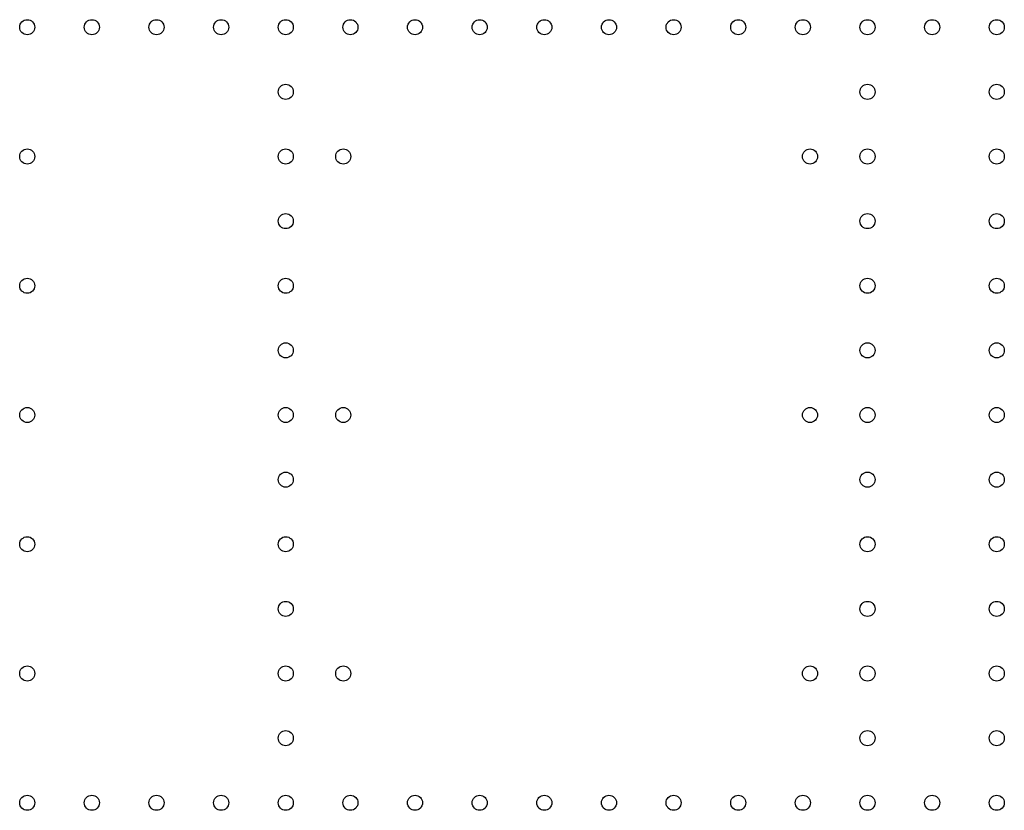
# Model space of a CAD drawing. Extents: x -155 to 119, y -29 to 191.
import ezdxf

# ---------------------------------------------------------------- set-up
doc = ezdxf.new("R2010")
doc.units = 0
doc.layers.add('20', color=59, linetype='CONTINUOUS')

msp = doc.modelspace()

# ---------------------------------------------------------------- linework, layer by layer
at = {"layer": '20'}
for centre in [(-153, 189), (-135, 189), (-117, 189), (-99, 189), (-81, 189), (-63, 189), (-45, 189), (-27, 189), (-9, 189), (9, 189), (27, 189), (45, 189), (63, 189), (81, 189), (99, 189), (117, 189), (-81, 171), (81, 171), (117, 171), (-153, 153), (-81, 153), (-65, 153), (65, 153), (81, 153), (117, 153), (-81, 135), (81, 135), (117, 135), (-153, 117), (-81, 117), (81, 117), (117, 117), (-81, 99), (81, 99), (117, 99), (-153, 81), (-81, 81), (-65, 81), (65, 81), (81, 81), (117, 81), (-81, 63), (81, 63), (117, 63), (-153, 45), (-81, 45), (81, 45), (117, 45), (-81, 27), (81, 27), (117, 27), (-153, 9), (-81, 9), (-65, 9), (65, 9), (81, 9), (117, 9), (-81, -9), (81, -9), (117, -9), (-153, -27), (-135, -27), (-117, -27), (-99, -27), (-81, -27), (-63, -27), (-45, -27), (-27, -27), (-9, -27), (9, -27), (27, -27), (45, -27), (63, -27), (81, -27), (99, -27), (117, -27)]:
    msp.add_circle(centre, 2.1, dxfattribs=at)

doc.saveas('drawing.dxf')
